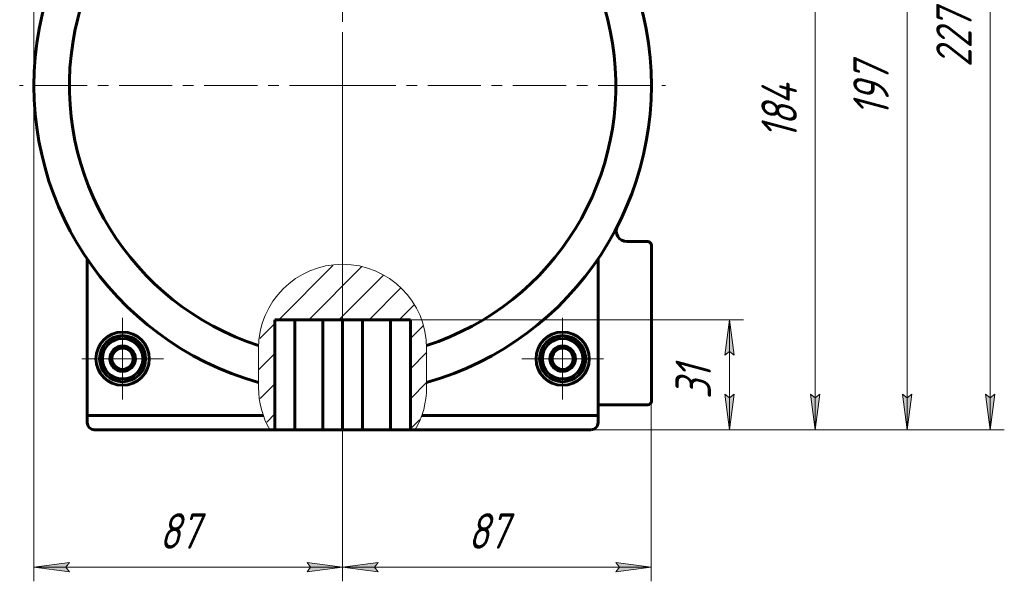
# Model space of a CAD drawing. Header units: millimetres. Extents: x 0 to 841, y 0 to 594.
# Tile 19 of 26: x 593 to 732, y 241 to 320. Entities that reach past the tile are written whole.
import ezdxf

# ---------------------------------------------------------------- set-up
doc = ezdxf.new("R2010")
doc.units = ezdxf.units.MM
for name, pattern in [('K5LT_AXLED', [12, 7.5, -1.5, 1.5, -1.5]), ('K5LT_BASIC', [0]), ('K5LT_THIN', [0]), ('K5LT_THIN_INCLUDED_TO_HATCHING', [0])]:
    doc.linetypes.add(name, pattern=pattern)
doc.layers.add('Системный слой', color=7, linetype='Continuous')
doc.layers.add('Системный слой (1)', color=7, linetype='Continuous', true_color=0x6c6c6c)
doc.styles.add('KDIMTEXTSTYLE', font='txt', dxfattribs={"width": 0.96, "oblique": 15, "height": 5})
doc.styles.add('KTEXTSTYLE', font='txt', dxfattribs={"width": 0.96, "height": 5})
doc.dimstyles.new('KDIMSTYLE (0.50)', dxfattribs={"dimtxt": 5, "dimasz": 1, "dimexe": 2, "dimexo": 0, "dimgap": 1, "dimtad": 1, "dimlfac": 2, "dimtxsty": 'KDIMTEXTSTYLE', "dimsah": 1, "dimcen": 0, "dimdle": 1, "dimadec": 0, "dimazin": 0, "dimtfac": 0.667, "dimtmove": 0, "dimatfit": 3, "dimfxl": 1, "dimtvp": 1, "dimtolj": 1, "dimtzin": 0, "dimarcsym": 0})

# ---------------------------------------------------------------- blocks, each defined once
blk = doc.blocks.new('U60')
at = {"layer": 'Системный слой (1)', "color": 150, "linetype": 'K5LT_BASIC', "lineweight": 60, "true_color": 0x0080ff}
for p, q in [((603.72, 262.08), (628.48, 262.08)), ((648.97, 262.08), (673.72, 262.08))]:
    blk.add_line(p, q, dxfattribs=at)
blk = doc.blocks.new('U71')
at = {"layer": 'Системный слой (1)', "color": 150, "linetype": 'K5LT_BASIC', "lineweight": 60, "true_color": 0x0080ff}
for p, q in [((602.72, 264.08), (627.56, 264.08)), ((649.89, 264.08), (674.72, 264.08))]:
    blk.add_line(p, q, dxfattribs=at)
blk = doc.blocks.new('U81')
at = {"layer": 'Системный слой (1)', "color": 7, "linetype": 'K5LT_THIN_INCLUDED_TO_HATCHING', "lineweight": 18}
for p, q in [((626.89, 273.55), (626.89, 268.02)), ((650.56, 268.02), (650.56, 273.55))]:
    blk.add_line(p, q, dxfattribs=at)
for centre, start, end in [((638.72, 273.55), 0, 180), ((638.72, 268.02), 180, 210.0983), ((638.72, 268.02), 329.9017, 0)]:
    blk.add_arc(centre, 11.84, start, end, dxfattribs=at)
blk = doc.blocks.new('D12')
at = {"layer": 'Системный слой (1)'}
for points in [[(600.22, 389.97), (599.72, 390.63), (600.22, 391.29), (595.22, 390.63)], [(674.72, 390.63), (669.72, 391.29), (670.22, 390.63), (669.72, 389.97)]]:
    blk.add_hatch(color=7, dxfattribs=at).paths.add_polyline_path(points)
at = {"layer": 'Системный слой (1)', "color": 7, "linetype": 'K5LT_THIN', "lineweight": 18}
for p, q in [((595.22, 310.58), (595.22, 392.63)), ((674.72, 340.01), (674.72, 392.63)), ((595.22, 390.63), (600.22, 391.29)), ((600.22, 391.29), (599.72, 390.63)), ((670.22, 390.63), (669.72, 391.29)), ((669.72, 391.29), (674.72, 390.63)), ((600.22, 389.97), (595.22, 390.63)), ((674.72, 390.63), (595.22, 390.63)), ((599.72, 390.63), (600.22, 389.97)), ((674.72, 390.63), (669.72, 389.97)), ((669.72, 389.97), (670.22, 390.63))]:
    blk.add_line(p, q, dxfattribs=at)
blk.add_wipeout([(630.03, 391.63), (630.03, 399.01), (639.52, 399.01), (639.52, 391.63)]).dxf.layer = 'Системный слой (1)'
at = {"layer": 'Системный слой (1)', "color": 7, "insert": (630.03, 398.22), "char_height": 5, "attachment_point": 1, "style": 'KTEXTSTYLE'}
blk.add_mtext('\\fArial|b0|c204|p34;\\H5.0;\\W1.000;\\Q15;\\fGOST Type AU|b0|i0|c204|p34;\\Q15;\\W0.960;159', dxfattribs=at)
blk = doc.blocks.new('KDIMARROW_01')
at = {"layer": 'Системный слой'}
blk.add_hatch(color=0, dxfattribs=at).paths.add_polyline_path([(-5, -0.66), (0, 0), (-5, 0.66), (-4.5, 0)])
at = {"layer": 'Системный слой', "color": 0, "linetype": 'K5LT_THIN', "lineweight": 18}
for p, q in [((-4.5, 0), (-5, 0.66)), ((-5, 0.66), (0, 0)), ((0, 0), (-5, -0.66)), ((-5, -0.66), (-4.5, 0))]:
    blk.add_line(p, q, dxfattribs=at)
at = {"layer": 'Системный слой (1)', "color": 0, "linetype": 'K5LT_THIN', "lineweight": 18}
blk.add_line((638.72, 310.58), (638.22, 310.58), dxfattribs=at)
blk = doc.blocks.new('D13')
at = {"layer": 'Системный слой (1)'}
for points in [[(599.72, 242.71), (600.22, 243.37), (595.22, 242.71), (600.22, 242.05)], [(633.72, 242.05), (638.72, 242.71), (633.72, 243.37), (634.22, 242.71)]]:
    blk.add_hatch(color=7, dxfattribs=at).paths.add_polyline_path(points)
at = {"layer": 'Системный слой (1)', "color": 7, "linetype": 'K5LT_THIN', "lineweight": 18}
for p, q in [((595.22, 310.58), (595.22, 240.71)), ((638.72, 310.58), (638.72, 240.71)), ((595.22, 242.71), (600.22, 243.37)), ((600.22, 243.37), (599.72, 242.71)), ((634.22, 242.71), (633.72, 243.37)), ((633.72, 243.37), (638.72, 242.71)), ((600.22, 242.05), (595.22, 242.71)), ((595.22, 242.71), (638.72, 242.71)), ((599.72, 242.71), (600.22, 242.05)), ((638.72, 242.71), (633.72, 242.05)), ((633.72, 242.05), (634.22, 242.71))]:
    blk.add_line(p, q, dxfattribs=at)
blk.add_wipeout([(612.89, 243.71), (612.89, 251.09), (620.73, 251.09), (620.73, 243.71)]).dxf.layer = 'Системный слой (1)'
at = {"layer": 'Системный слой (1)', "color": 7, "insert": (612.89, 250.3), "char_height": 5, "attachment_point": 1, "style": 'KTEXTSTYLE'}
blk.add_mtext('\\fArial|b0|c204|p34;\\H5.0;\\W1.000;\\Q15;\\fGOST Type AU|b0|i0|c204|p34;\\Q15;\\W0.960;87', dxfattribs=at)
blk = doc.blocks.new('D14')
at = {"layer": 'Системный слой (1)'}
for points in [[(643.72, 242.05), (643.22, 242.71), (643.72, 243.37), (638.72, 242.71)], [(677.22, 242.05), (682.22, 242.71), (677.22, 243.37), (677.72, 242.71)]]:
    blk.add_hatch(color=7, dxfattribs=at).paths.add_polyline_path(points)
at = {"layer": 'Системный слой (1)', "color": 7, "linetype": 'K5LT_THIN', "lineweight": 18}
for p, q in [((638.72, 310.58), (638.72, 240.71)), ((682.22, 286.2), (682.22, 240.71)), ((638.72, 242.71), (643.72, 243.37)), ((643.72, 243.37), (643.22, 242.71)), ((677.72, 242.71), (677.22, 243.37)), ((677.22, 243.37), (682.22, 242.71)), ((643.72, 242.05), (638.72, 242.71)), ((682.22, 242.71), (638.72, 242.71)), ((643.22, 242.71), (643.72, 242.05)), ((682.22, 242.71), (677.22, 242.05)), ((677.22, 242.05), (677.72, 242.71))]:
    blk.add_line(p, q, dxfattribs=at)
blk.add_wipeout([(656.39, 243.71), (656.39, 251.09), (664.23, 251.09), (664.23, 243.71)]).dxf.layer = 'Системный слой (1)'
at = {"layer": 'Системный слой (1)', "color": 7, "insert": (656.39, 250.3), "char_height": 5, "attachment_point": 1, "style": 'KTEXTSTYLE'}
blk.add_mtext('\\fArial|b0|c204|p34;\\H5.0;\\W1.000;\\Q15;\\fGOST Type AU|b0|i0|c204|p34;\\Q15;\\W0.960;87', dxfattribs=at)
blk = doc.blocks.new('D15')
at = {"layer": 'Системный слой (1)'}
for points in [[(705.98, 349.08), (705.33, 354.08), (704.67, 349.08), (705.33, 349.58)], [(705.33, 262.08), (705.98, 267.08), (705.33, 266.58), (704.67, 267.08)]]:
    blk.add_hatch(color=7, dxfattribs=at).paths.add_polyline_path(points)
at = {"layer": 'Системный слой (1)', "color": 7, "linetype": 'K5LT_THIN', "lineweight": 18}
for p, q in [((661.34, 354.08), (707.33, 354.08)), ((704.67, 349.08), (705.33, 354.08)), ((705.33, 354.08), (705.98, 349.08)), ((705.33, 262.08), (705.33, 354.08)), ((705.33, 349.58), (704.67, 349.08)), ((705.98, 349.08), (705.33, 349.58)), ((705.33, 262.08), (704.67, 267.08)), ((704.67, 267.08), (705.33, 266.58)), ((705.33, 266.58), (705.98, 267.08)), ((705.98, 267.08), (705.33, 262.08)), ((653.96, 262.08), (707.33, 262.08))]:
    blk.add_line(p, q, dxfattribs=at)
blk.add_wipeout([(704.33, 303), (696.94, 303), (696.94, 312.75), (704.33, 312.75)]).dxf.layer = 'Системный слой (1)'
at = {"layer": 'Системный слой (1)', "color": 7, "insert": (697.74, 303), "char_height": 5, "attachment_point": 1, "rotation": 90, "style": 'KTEXTSTYLE'}
blk.add_mtext('\\fArial|b0|c204|p34;\\H5.0;\\W1.000;\\Q15;\\fGOST Type AU|b0|i0|c204|p34;\\Q15;\\W0.960;184', dxfattribs=at)
blk = doc.blocks.new('D16')
at = {"layer": 'Системный слой (1)'}
for points in [[(718.93, 355.58), (718.27, 360.58), (717.61, 355.58), (718.27, 356.08)], [(718.27, 262.08), (718.93, 267.08), (718.27, 266.58), (717.61, 267.08)]]:
    blk.add_hatch(color=7, dxfattribs=at).paths.add_polyline_path(points)
at = {"layer": 'Системный слой (1)', "color": 7, "linetype": 'K5LT_THIN', "lineweight": 18}
for p, q in [((646.08, 360.58), (720.27, 360.58)), ((717.61, 355.58), (718.27, 360.58)), ((718.27, 360.58), (718.93, 355.58)), ((718.27, 262.08), (718.27, 360.58)), ((718.27, 356.08), (717.61, 355.58)), ((718.93, 355.58), (718.27, 356.08)), ((718.27, 262.08), (717.61, 267.08)), ((717.61, 267.08), (718.27, 266.58)), ((718.27, 266.58), (718.93, 267.08)), ((718.93, 267.08), (718.27, 262.08)), ((653.96, 262.08), (720.27, 262.08))]:
    blk.add_line(p, q, dxfattribs=at)
blk.add_wipeout([(717.27, 306.19), (709.89, 306.19), (709.89, 316.06), (717.27, 316.06)]).dxf.layer = 'Системный слой (1)'
at = {"layer": 'Системный слой (1)', "color": 7, "insert": (710.68, 306.19), "char_height": 5, "attachment_point": 1, "rotation": 90, "style": 'KTEXTSTYLE'}
blk.add_mtext('\\fArial|b0|c204|p34;\\H5.0;\\W1.000;\\Q15;\\fGOST Type AU|b0|i0|c204|p34;\\Q15;\\W0.960;197', dxfattribs=at)
blk = doc.blocks.new('D17')
at = {"layer": 'Системный слой (1)'}
for points in [[(730.62, 370.58), (729.96, 375.58), (729.3, 370.58), (729.96, 371.08)], [(729.96, 262.08), (730.62, 267.08), (729.96, 266.58), (729.3, 267.08)]]:
    blk.add_hatch(color=7, dxfattribs=at).paths.add_polyline_path(points)
at = {"layer": 'Системный слой (1)', "color": 7, "linetype": 'K5LT_THIN', "lineweight": 18}
for p, q in [((641.63, 375.58), (731.96, 375.58)), ((729.3, 370.58), (729.96, 375.58)), ((729.96, 375.58), (730.62, 370.58)), ((729.96, 262.08), (729.96, 375.58)), ((729.96, 371.08), (729.3, 370.58)), ((730.62, 370.58), (729.96, 371.08)), ((729.96, 262.08), (729.3, 267.08)), ((729.3, 267.08), (729.96, 266.58)), ((729.96, 266.58), (730.62, 267.08)), ((730.62, 267.08), (729.96, 262.08)), ((653.96, 262.08), (731.96, 262.08))]:
    blk.add_line(p, q, dxfattribs=at)
blk.add_wipeout([(728.96, 313.16), (721.58, 313.16), (721.58, 324.05), (728.96, 324.05)]).dxf.layer = 'Системный слой (1)'
at = {"layer": 'Системный слой (1)', "color": 7, "insert": (722.37, 313.16), "char_height": 5, "attachment_point": 1, "rotation": 90, "style": 'KTEXTSTYLE'}
blk.add_mtext('\\fArial|b0|c204|p34;\\H5.0;\\W1.000;\\Q15;\\fGOST Type AU|b0|i0|c204|p34;\\Q15;\\W0.960;227', dxfattribs=at)
blk = doc.blocks.new('D18')
at = {"layer": 'Системный слой (1)', "color": 7, "linetype": 'K5LT_THIN', "lineweight": 18}
for p, q in [((645.47, 277.58), (695.22, 277.58)), ((693.22, 277.58), (693.88, 272.58)), ((693.22, 262.08), (693.22, 277.58)), ((693.88, 272.58), (693.22, 273.08)), ((693.22, 266.58), (693.88, 267.08)), ((693.88, 267.08), (693.22, 262.08)), ((656.69, 262.08), (695.22, 262.08))]:
    blk.add_line(p, q, dxfattribs=at)
blk.add_wipeout([(692.22, 266.41), (684.84, 266.41), (684.84, 272.98), (692.22, 272.98)]).dxf.layer = 'Системный слой (1)'
at = {"layer": 'Системный слой (1)'}
for points in [[(693.88, 272.58), (693.22, 277.58), (692.56, 272.58), (693.22, 273.08)], [(693.22, 262.08), (693.88, 267.08), (693.22, 266.58), (692.56, 267.08)]]:
    blk.add_hatch(color=7, dxfattribs=at).paths.add_polyline_path(points)
at = {"layer": 'Системный слой (1)', "color": 7, "linetype": 'K5LT_THIN', "lineweight": 18}
for p, q in [((692.56, 272.58), (693.22, 277.58)), ((693.22, 273.08), (692.56, 272.58)), ((693.22, 262.08), (692.56, 267.08)), ((692.56, 267.08), (693.22, 266.58))]:
    blk.add_line(p, q, dxfattribs=at)
at = {"layer": 'Системный слой (1)', "color": 7, "insert": (685.63, 266.41), "char_height": 5, "attachment_point": 1, "rotation": 90, "style": 'KTEXTSTYLE'}
blk.add_mtext('\\fArial|b0|c204|p34;\\H5.0;\\W1.000;\\Q15;\\fGOST Type AU|b0|i0|c204|p34;\\Q15;\\W0.960;31', dxfattribs=at)
blk = doc.blocks.new('U82')
at = {"layer": 'Системный слой (1)', "color": 30, "linetype": 'K5LT_AXLED', "lineweight": 18, "true_color": 0xff8000}
for q in [(638.72, 377.58), (593.22, 310.58), (638.72, 260.08), (684.22, 310.58)]:
    blk.add_line((638.72, 310.58), q, dxfattribs=at)
blk = doc.blocks.new('U83')
at = {"layer": 'Системный слой (1)', "color": 30, "linetype": 'K5LT_AXLED', "lineweight": 18, "true_color": 0xff8000}
for q in [(607.72, 277.83), (601.97, 272.08), (613.47, 272.08), (607.72, 266.33)]:
    blk.add_line((607.72, 272.08), q, dxfattribs=at)
blk = doc.blocks.new('U85')
at = {"layer": 'Системный слой (1)', "color": 30, "linetype": 'K5LT_AXLED', "lineweight": 18, "true_color": 0xff8000}
for q in [(669.72, 277.83), (663.97, 272.08), (675.47, 272.08), (669.72, 266.33)]:
    blk.add_line((669.72, 272.08), q, dxfattribs=at)

msp = doc.modelspace()

# ---------------------------------------------------------------- hatches: boundary and pattern name
at = {"layer": 'Системный слой (1)'}
h = msp.add_hatch(dxfattribs=at)
h.set_pattern_fill('', angle=45, style=0, pattern_type=0)
h.set_pattern_definition([(45, (0, 0), (-2.12132, 2.12132), [])])
h.paths.add_polyline_path([(626.8853, 268.0178), (627.2836, 264.9727), (628.4518, 262.1325), (628.4816, 262.0806), (629.1787, 262.0806), (629.1787, 277.5806), (648.2706, 277.5806), (648.2706, 262.0806), (648.9676, 262.0806), (650.1501, 264.9149), (650.5638, 267.958), (650.564, 268.0178), (650.564, 273.5477), (650.1657, 276.5929), (648.9975, 279.4331), (647.1382, 281.8773), (644.7127, 283.7611), (641.8843, 284.9576), (638.8433, 285.3865), (635.7944, 285.0187), (632.9426, 283.8791), (630.4798, 282.0443), (628.5718, 279.6379), (627.347, 276.8216), (626.8877, 273.7851), (626.8853, 273.5477)])

# ---------------------------------------------------------------- linework, layer by layer
at = {"layer": 'Системный слой (1)', "color": 150, "linetype": 'K5LT_BASIC', "lineweight": 60, "true_color": 0x0080ff}
for p, q in [((681.7246, 288.5806), (678.784, 288.5806)), ((682.2246, 266.0806), (682.2246, 288.0806)), ((602.7246, 286.1624), (602.7246, 264.0806)), ((674.7246, 264.0806), (674.7246, 286.1624)), ((648.2706, 277.5806), (629.1787, 277.5806)), ((629.1787, 262.0806), (629.1787, 277.5806)), ((631.9746, 277.5806), (631.9746, 262.0806)), ((635.9287, 277.5806), (635.9287, 262.0806)), ((638.7246, 277.5806), (638.7246, 262.0806)), ((641.5206, 277.5806), (641.5206, 262.0806)), ((645.4746, 277.5806), (645.4746, 262.0806)), ((648.2706, 277.5806), (648.2706, 262.0806)), ((607.7246, 273.8126), (606.2246, 272.9466)), ((609.2246, 272.9466), (607.7246, 273.8126)), ((669.7246, 273.8126), (668.2246, 272.9466)), ((671.2246, 272.9466), (669.7246, 273.8126)), ((606.2246, 272.9466), (606.2246, 271.2146)), ((609.2246, 271.2146), (609.2246, 272.9466)), ((668.2246, 272.9466), (668.2246, 271.2146)), ((671.2246, 271.2146), (671.2246, 272.9466)), ((606.2246, 271.2146), (607.7246, 270.3485)), ((607.7246, 270.3485), (609.2246, 271.2146)), ((668.2246, 271.2146), (669.7246, 270.3485)), ((669.7246, 270.3485), (671.2246, 271.2146)), ((674.7246, 265.5806), (681.7246, 265.5806)), ((602.7246, 264.0806), (602.7246, 263.0806)), ((674.7246, 264.0806), (674.7246, 263.0806)), ((629.1787, 262.0806), (628.4816, 262.0806)), ((629.1787, 262.0806), (631.9746, 262.0806)), ((631.9746, 262.0806), (635.9287, 262.0806)), ((635.9287, 262.0806), (638.7246, 262.0806)), ((638.7246, 262.0806), (641.5206, 262.0806)), ((641.5206, 262.0806), (645.4746, 262.0806)), ((645.4746, 262.0806), (648.2706, 262.0806)), ((648.9676, 262.0806), (648.2706, 262.0806))]:
    msp.add_line(p, q, dxfattribs=at)
for centre, radius in [((607.7246, 272.0806), 3.75), ((607.7246, 272.0806), 3.25), ((607.7246, 272.0806), 2.85), ((669.7246, 272.0806), 3.75), ((669.7246, 272.0806), 3.25), ((669.7246, 272.0806), 2.85), ((607.7246, 272.0806), 1.8), ((669.7246, 272.0806), 1.8)]:
    msp.add_circle(centre, radius, dxfattribs=at)
for centre, radius, start, end in [((638.7246, 310.5806), 43.5, 285.793344, 254.206656), ((638.7246, 310.5806), 38.5, 287.899161, 252.100839), ((678.784, 290.0806), 1.5, 152.899315, 270), ((681.7246, 288.0806), 0.5, 0, 90), ((607.7246, 272.0806), 1.5, 120, 180), ((607.7246, 272.0806), 1.5, 90, 120), ((607.7246, 272.0806), 1.5, 60, 90), ((607.7246, 272.0806), 1.5, 0, 60), ((669.7246, 272.0806), 1.5, 120, 180), ((669.7246, 272.0806), 1.5, 90, 120), ((669.7246, 272.0806), 1.5, 60, 90), ((669.7246, 272.0806), 1.5, 0, 60), ((607.7246, 272.0806), 1.5, 180, 240), ((607.7246, 272.0806), 1.5, 300, 0), ((669.7246, 272.0806), 1.5, 180, 240), ((669.7246, 272.0806), 1.5, 300, 0), ((607.7246, 272.0806), 1.5, 240, 300), ((669.7246, 272.0806), 1.5, 240, 300), ((681.7246, 266.0806), 0.5, 270, 0), ((603.7246, 263.0806), 1, 180, 270), ((673.7246, 263.0806), 1, 270, 0)]:
    msp.add_arc(centre, radius, start, end, dxfattribs=at)

# ---------------------------------------------------------------- block references
at = {"layer": 'Системный слой (1)'}
for name in ['U81', 'U71', 'U60']:
    msp.add_blockref(name, (0, 0), dxfattribs=at)

# ---------------------------------------------------------------- next in the draw order: dimensions: what is measured, and where the dimension line sits
at = {"layer": 'Системный слой (1)', "color": 7}
dim = msp.add_linear_dim(base=(674.7246, 390.6295), p1=(595.2246, 310.5806), p2=(674.7246, 340.0117), dimstyle='KDIMSTYLE (0.50)', override={"dimexo": 0, "dimpost": '\\fGOST Type AU|b0|c204|p34;\\H5.0;\\W0.960;\\Q15;<>', "dimblk1": 'KDIMARROW_01', "dimblk2": 'KDIMARROW_01', "dimse1": 0, "dimse2": 0, "dimclrt": 7, "dimtol": 1, "dimtp": 0, "dimtm": 0, "dimtdec": 5, "dimtolj": 1}, dxfattribs=at)
dim.commit()
dim.dimension.update_dxf_attribs({"geometry": 'D12', "text_midpoint": (634.9746, 390.6295), "dimtype": 160})

# ---------------------------------------------------------------- next in the draw order: dimensions: what is measured, and where the dimension line sits
dim = msp.add_linear_dim(base=(595.2246, 242.7107), p1=(638.7246, 310.5806), p2=(595.2246, 310.5806), dimstyle='KDIMSTYLE (0.50)', override={"dimexo": 0, "dimpost": '\\fGOST Type AU|b0|c204|p34;\\H5.0;\\W0.960;\\Q15;<>', "dimblk1": 'KDIMARROW_01', "dimblk2": 'KDIMARROW_01', "dimse1": 0, "dimse2": 0, "dimclrt": 7, "dimtol": 1, "dimtp": 0, "dimtm": 0, "dimtdec": 5, "dimtolj": 1}, dxfattribs=at)
dim.commit()
dim.dimension.update_dxf_attribs({"geometry": 'D13', "text_midpoint": (616.9746, 242.7107), "dimtype": 160})

# ---------------------------------------------------------------- next in the draw order: block references
at = {"layer": 'Системный слой (1)'}
msp.add_blockref('U83', (0, 0), dxfattribs=at)

# ---------------------------------------------------------------- next in the draw order: dimensions: what is measured, and where the dimension line sits
at = {"layer": 'Системный слой (1)', "color": 7}
dim = msp.add_linear_dim(base=(682.2246, 242.7107), p1=(638.7246, 310.5806), p2=(682.2246, 286.2009), dimstyle='KDIMSTYLE (0.50)', override={"dimexo": 0, "dimpost": '\\fGOST Type AU|b0|c204|p34;\\H5.0;\\W0.960;\\Q15;<>', "dimblk1": 'KDIMARROW_01', "dimblk2": 'KDIMARROW_01', "dimse1": 0, "dimse2": 0, "dimclrt": 7, "dimtol": 1, "dimtp": 0, "dimtm": 0, "dimtdec": 5, "dimtolj": 1}, dxfattribs=at)
dim.commit()
dim.dimension.update_dxf_attribs({"geometry": 'D14', "text_midpoint": (660.4746, 242.7107), "dimtype": 160})

# ---------------------------------------------------------------- next in the draw order: dimensions: what is measured, and where the dimension line sits
dim = msp.add_linear_dim(base=(705.3264, 262.0806), p1=(661.3437, 354.0806), p2=(653.9615, 262.0806), angle=90, dimstyle='KDIMSTYLE (0.50)', override={"dimexo": 0, "dimpost": '\\fGOST Type AU|b0|c204|p34;\\H5.0;\\W0.960;\\Q15;<>', "dimblk1": 'KDIMARROW_01', "dimblk2": 'KDIMARROW_01', "dimse1": 0, "dimse2": 0, "dimclrt": 7, "dimtol": 1, "dimtp": 0, "dimtm": 0, "dimtdec": 5, "dimtolj": 1}, dxfattribs=at)
dim.commit()
dim.dimension.update_dxf_attribs({"geometry": 'D15', "text_midpoint": (705.3264, 308.0806), "dimtype": 160})

# ---------------------------------------------------------------- next in the draw order: dimensions: what is measured, and where the dimension line sits
dim = msp.add_linear_dim(base=(718.269, 262.0806), p1=(646.0751, 360.5806), p2=(653.9615, 262.0806), angle=90, dimstyle='KDIMSTYLE (0.50)', override={"dimexo": 0, "dimpost": '\\fGOST Type AU|b0|c204|p34;\\H5.0;\\W0.960;\\Q15;<>', "dimblk1": 'KDIMARROW_01', "dimblk2": 'KDIMARROW_01', "dimse1": 0, "dimse2": 0, "dimclrt": 7, "dimtol": 1, "dimtp": 0, "dimtm": 0, "dimtdec": 5, "dimtolj": 1}, dxfattribs=at)
dim.commit()
dim.dimension.update_dxf_attribs({"geometry": 'D16', "text_midpoint": (718.269, 311.3306), "dimtype": 160})

# ---------------------------------------------------------------- next in the draw order: dimensions: what is measured, and where the dimension line sits
dim = msp.add_linear_dim(base=(729.9592, 262.0806), p1=(641.6288, 375.5806), p2=(653.9615, 262.0806), angle=90, dimstyle='KDIMSTYLE (0.50)', override={"dimexo": 0, "dimpost": '\\fGOST Type AU|b0|c204|p34;\\H5.0;\\W0.960;\\Q15;<>', "dimblk1": 'KDIMARROW_01', "dimblk2": 'KDIMARROW_01', "dimse1": 0, "dimse2": 0, "dimclrt": 7, "dimtol": 1, "dimtp": 0, "dimtm": 0, "dimtdec": 5, "dimtolj": 1}, dxfattribs=at)
dim.commit()
dim.dimension.update_dxf_attribs({"geometry": 'D17', "text_midpoint": (729.9592, 318.8306), "dimtype": 160})

# ---------------------------------------------------------------- next in the draw order: dimensions: what is measured, and where the dimension line sits
dim = msp.add_linear_dim(base=(693.2187, 262.0806), p1=(645.4746, 277.5806), p2=(656.6869, 262.0806), angle=90, dimstyle='KDIMSTYLE (0.50)', override={"dimexo": 0, "dimpost": '\\fGOST Type AU|b0|c204|p34;\\H5.0;\\W0.960;\\Q15;<>', "dimblk1": 'KDIMARROW_01', "dimblk2": 'KDIMARROW_01', "dimse1": 0, "dimse2": 0, "dimclrt": 7, "dimtol": 1, "dimtp": 0, "dimtm": 0, "dimtdec": 5, "dimtolj": 1}, dxfattribs=at)
dim.commit()
dim.dimension.update_dxf_attribs({"geometry": 'D18', "text_midpoint": (693.2187, 269.8306), "dimtype": 160})

# ---------------------------------------------------------------- next in the draw order: block references
at = {"layer": 'Системный слой (1)'}
for name in ['U82', 'U85']:
    msp.add_blockref(name, (0, 0), dxfattribs=at)

doc.saveas('drawing.dxf')
